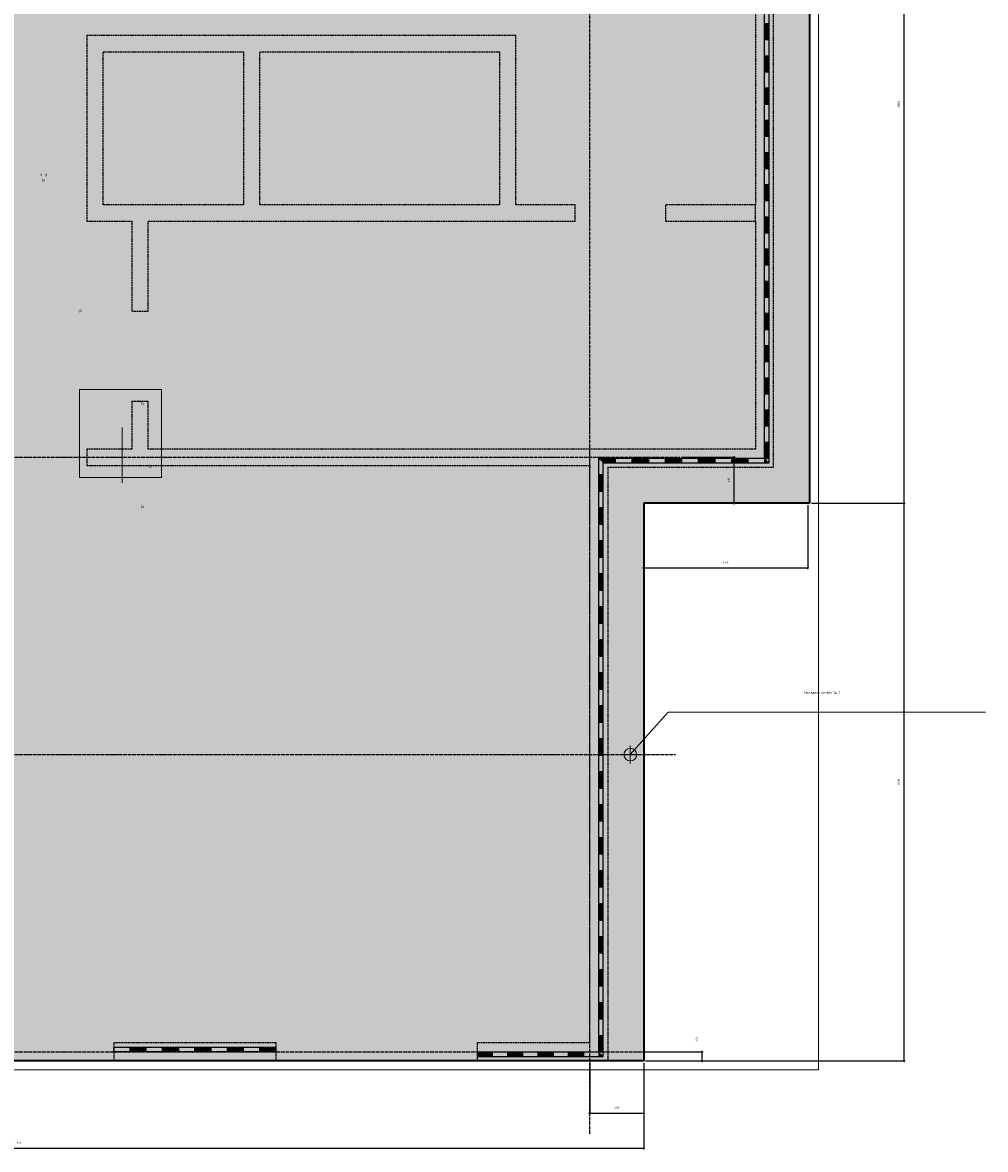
# Model space of a CAD drawing. Header units: millimetres. Extents: x -3170 to 89801, y -74170 to 82422.
# Tile 19 of 105: x 7607 to 18291, y 45657 to 58165. Entities that reach past the tile are written whole.
import ezdxf

# ---------------------------------------------------------------- set-up
doc = ezdxf.new("R2010")
doc.units = ezdxf.units.MM
doc.header["$PDMODE"] = 65
for name, pattern in [('______11', [50, 40, -5, 0, -5]), ('______2', [27, 20, -7]), ('______3', [50, 40, -10]), ('______5', [110, 80, -10, 10, -10])]:
    doc.linetypes.add(name, pattern=pattern)
for name, color, linetype, lineweight in [('Standard', 7, 'Continuous', 25), ('Балка_ общее', 7, '______3', 13), ('Закладная деталь_ общее', 7, 'Continuous', 25), ('Заливка', 7, 'Continuous', 13), ('Размерная линия_ общее', 7, 'Continuous', 13), ('Стена_ общее', 7, 'Continuous', 35)]:
    doc.layers.add(name, color=color, linetype=linetype, lineweight=lineweight)
doc.layers.add('Осевая линия_ общее', color=7, linetype='______5', lineweight=13, true_color=0xa0a0a0)
doc.styles.add('ARIAL', font='ARIAL.TTF')
doc.styles.add('ISOCPEUR', font='ISOCPEUR')
doc.styles.add('ITALICT', font='ITALICT_.TTF')
doc.dimstyles.new('DIMSTYLE_3', dxfattribs={"dimtxt": 22, "dimasz": 25, "dimexe": 0, "dimexo": 0, "dimgap": 11, "dimtad": 2, "dimdec": 0, "dimrnd": 5, "dimzin": 12, "dimdsep": 46, "dimtxsty": 'ISOCPEUR', "dimblk1": 'ALL_ML_STRICH', "dimblk2": 'ALL_ML_STRICH', "dimsah": 1, "dimcen": 0, "dimclrd": 7, "dimclre": 256, "dimclrt": 7, "dimadec": 0, "dimazin": 0, "dimtfac": 1, "dimtdec": 0, "dimtix": 1, "dimtmove": 2, "dimatfit": 3, "dimfxl": 0, "dimtzin": 0, "dimlwd": 0, "dimlwe": -3, "dimarcsym": 0})

# ---------------------------------------------------------------- blocks, each defined once
blk = doc.blocks.new('ALL_ML_STRICH')
at = {"color": 0, "linetype": 'ByBlock', "lineweight": -2}
for p, q in [((-1, 0), (0.5, 0)), ((-0.3, -0.3), (0.3, 0.3)), ((0, -0.5), (0, 0.5))]:
    blk.add_line(p, q, dxfattribs=at)
blk = doc.blocks.new('*D10')
at = {"layer": 'DEFPOINTS', "color": 7, "linetype": 'Continuous', "lineweight": 13, "transparency": 33554687}
for p in [(13900, 46640), (14500, 46620), (13900, 46060)]:
    blk.add_point(p, dxfattribs=at)
at = {"layer": 'Размерная линия_ общее', "color": 253, "linetype": 'Continuous', "lineweight": -2, "true_color": 0xa0a0a0, "transparency": 33554687}
for p, q in [((13900, 46620), (13900, 46060)), ((14500, 46600), (14500, 46060))]:
    blk.add_line(p, q, dxfattribs=at)
at = {"layer": 'Размерная линия_ общее', "color": 7, "linetype": 'Continuous', "lineweight": -2, "transparency": 33554687}
blk.add_line((13900, 46060), (14500, 46060), dxfattribs=at)
at = {"layer": 'Размерная линия_ общее', "color": 7, "linetype": 'Continuous', "lineweight": 13, "transparency": 33554687, "xscale": 25, "yscale": 25, "zscale": 25, "rotation": 180}
blk.add_blockref('ALL_ML_STRICH', (13900, 46060), dxfattribs=at)
at = {"layer": 'Размерная линия_ общее', "color": 7, "linetype": 'Continuous', "lineweight": 13, "transparency": 33554687, "xscale": 25, "yscale": 25, "zscale": 25}
blk.add_blockref('ALL_ML_STRICH', (14500, 46060), dxfattribs=at)
at = {"layer": 'Размерная линия_ общее', "color": 7, "linetype": 'Continuous', "lineweight": 13, "transparency": 33554687, "insert": (14201, 46121), "char_height": 22, "width": 66, "attachment_point": 5, "style": 'ISOCPEUR'}
blk.add_mtext('\\A1;{600}', dxfattribs=at)
blk = doc.blocks.new('*D11')
at = {"layer": 'DEFPOINTS', "color": 7, "linetype": 'Continuous', "lineweight": 13, "transparency": 33554687}
for p in [(600, 46640), (14500, 46640), (600, 45670)]:
    blk.add_point(p, dxfattribs=at)
at = {"layer": 'Размерная линия_ общее', "color": 253, "linetype": 'Continuous', "lineweight": -2, "true_color": 0xa0a0a0, "transparency": 33554687}
for p, q in [((600, 46620), (600, 45670)), ((14500, 46620), (14500, 45670))]:
    blk.add_line(p, q, dxfattribs=at)
at = {"layer": 'Размерная линия_ общее', "color": 7, "linetype": 'Continuous', "lineweight": -2, "transparency": 33554687}
blk.add_line((600, 45670), (14500, 45670), dxfattribs=at)
at = {"layer": 'Размерная линия_ общее', "color": 7, "linetype": 'Continuous', "lineweight": 13, "transparency": 33554687, "xscale": 25, "yscale": 25, "zscale": 25, "rotation": 180}
blk.add_blockref('ALL_ML_STRICH', (600, 45670), dxfattribs=at)
at = {"layer": 'Размерная линия_ общее', "color": 7, "linetype": 'Continuous', "lineweight": 13, "transparency": 33554687, "xscale": 25, "yscale": 25, "zscale": 25}
blk.add_blockref('ALL_ML_STRICH', (14500, 45670), dxfattribs=at)
at = {"layer": 'Размерная линия_ общее', "color": 7, "linetype": 'Continuous', "lineweight": 13, "transparency": 33554687, "insert": (7553, 45731), "char_height": 22, "width": 110, "attachment_point": 5, "style": 'ISOCPEUR'}
blk.add_mtext('\\A1;{13900}', dxfattribs=at)
blk = doc.blocks.new('*D17')
at = {"layer": 'DEFPOINTS', "color": 7, "linetype": 'Continuous', "lineweight": 13, "transparency": 33554687}
for p in [(14900, 53340), (15502, 52830), (16340, 52830)]:
    blk.add_point(p, dxfattribs=at)
at = {"layer": 'Размерная линия_ общее', "color": 253, "linetype": 'Continuous', "lineweight": -2, "true_color": 0xa0a0a0, "transparency": 33554687}
for p, q in [((14920, 53340), (15502, 53340)), ((16320, 52830), (15502, 52830))]:
    blk.add_line(p, q, dxfattribs=at)
at = {"layer": 'Размерная линия_ общее', "color": 7, "linetype": 'Continuous', "lineweight": -2, "transparency": 33554687}
blk.add_line((15502, 52830), (15502, 53340), dxfattribs=at)
at = {"layer": 'Размерная линия_ общее', "color": 7, "linetype": 'Continuous', "lineweight": 13, "transparency": 33554687, "xscale": 25, "yscale": 25, "zscale": 25}
for p, rotation in [((15502, 53340), 90), ((15502, 52830), 270)]:
    blk.add_blockref('ALL_ML_STRICH', p, dxfattribs=dict(at, rotation=rotation))
at = {"layer": 'Размерная линия_ общее', "color": 7, "linetype": 'Continuous', "lineweight": 13, "transparency": 33554687, "insert": (15441, 53088), "char_height": 22, "width": 66, "attachment_point": 5, "rotation": 90, "style": 'ISOCPEUR'}
blk.add_mtext('\\A1;{510}', dxfattribs=at)
blk = doc.blocks.new('*D19')
at = {"layer": 'DEFPOINTS', "color": 7, "linetype": 'Continuous', "lineweight": 13, "transparency": 33554687}
for p in [(16340, 52830), (14500, 46640), (17388, 46640)]:
    blk.add_point(p, dxfattribs=at)
at = {"layer": 'Размерная линия_ общее', "color": 253, "linetype": 'Continuous', "lineweight": -2, "true_color": 0xa0a0a0, "transparency": 33554687}
for p, q in [((16360, 52830), (17388, 52830)), ((14520, 46640), (17388, 46640))]:
    blk.add_line(p, q, dxfattribs=at)
at = {"layer": 'Размерная линия_ общее', "color": 7, "linetype": 'Continuous', "lineweight": -2, "transparency": 33554687}
blk.add_line((17388, 46640), (17388, 52830), dxfattribs=at)
at = {"layer": 'Размерная линия_ общее', "color": 7, "linetype": 'Continuous', "lineweight": 13, "transparency": 33554687, "xscale": 25, "yscale": 25, "zscale": 25}
for p, rotation in [((17388, 52830), 90), ((17388, 46640), 270)]:
    blk.add_blockref('ALL_ML_STRICH', p, dxfattribs=dict(at, rotation=rotation))
at = {"layer": 'Размерная линия_ общее', "color": 7, "linetype": 'Continuous', "lineweight": 13, "transparency": 33554687, "insert": (17327, 49738), "char_height": 22, "width": 88, "attachment_point": 5, "rotation": 90, "style": 'ISOCPEUR'}
blk.add_mtext('\\A1;{6190}', dxfattribs=at)
blk = doc.blocks.new('*D20')
at = {"layer": 'DEFPOINTS', "color": 7, "linetype": 'Continuous', "lineweight": 13, "transparency": 33554687}
for p in [(16340, 61690), (16340, 52830), (17388, 52830)]:
    blk.add_point(p, dxfattribs=at)
at = {"layer": 'Размерная линия_ общее', "color": 253, "linetype": 'Continuous', "lineweight": -2, "true_color": 0xa0a0a0, "transparency": 33554687}
for p, q in [((16360, 61690), (17388, 61690)), ((16360, 52830), (17388, 52830))]:
    blk.add_line(p, q, dxfattribs=at)
at = {"layer": 'Размерная линия_ общее', "color": 7, "linetype": 'Continuous', "lineweight": -2, "transparency": 33554687}
blk.add_line((17388, 52830), (17388, 61690), dxfattribs=at)
at = {"layer": 'Размерная линия_ общее', "color": 7, "linetype": 'Continuous', "lineweight": 13, "transparency": 33554687, "xscale": 25, "yscale": 25, "zscale": 25}
for p, rotation in [((17388, 61690), 90), ((17388, 52830), 270)]:
    blk.add_blockref('ALL_ML_STRICH', p, dxfattribs=dict(at, rotation=rotation))
at = {"layer": 'Размерная линия_ общее', "color": 7, "linetype": 'Continuous', "lineweight": 13, "transparency": 33554687, "insert": (17327, 57261), "char_height": 22, "width": 88, "attachment_point": 5, "rotation": 90, "style": 'ISOCPEUR'}
blk.add_mtext('\\A1;{8860}', dxfattribs=at)
blk = doc.blocks.new('*D23')
at = {"layer": 'DEFPOINTS', "color": 7, "linetype": 'Continuous', "lineweight": 13, "transparency": 33554687}
for p in [(14500, 52830), (16320, 52830), (14500, 52111)]:
    blk.add_point(p, dxfattribs=at)
at = {"layer": 'Размерная линия_ общее', "color": 253, "linetype": 'Continuous', "lineweight": -2, "true_color": 0xa0a0a0, "transparency": 33554687}
for p, q in [((14500, 52810), (14500, 52111)), ((16320, 52810), (16320, 52111))]:
    blk.add_line(p, q, dxfattribs=at)
at = {"layer": 'Размерная линия_ общее', "color": 7, "linetype": 'Continuous', "lineweight": -2, "transparency": 33554687}
blk.add_line((14500, 52111), (16320, 52111), dxfattribs=at)
at = {"layer": 'Размерная линия_ общее', "color": 7, "linetype": 'Continuous', "lineweight": 13, "transparency": 33554687, "xscale": 25, "yscale": 25, "zscale": 25, "rotation": 180}
blk.add_blockref('ALL_ML_STRICH', (14500, 52111), dxfattribs=at)
at = {"layer": 'Размерная линия_ общее', "color": 7, "linetype": 'Continuous', "lineweight": 13, "transparency": 33554687, "xscale": 25, "yscale": 25, "zscale": 25}
blk.add_blockref('ALL_ML_STRICH', (16320, 52111), dxfattribs=at)
at = {"layer": 'Размерная линия_ общее', "color": 7, "linetype": 'Continuous', "lineweight": 13, "transparency": 33554687, "insert": (15413, 52172), "char_height": 22, "width": 88, "attachment_point": 5, "style": 'ISOCPEUR'}
blk.add_mtext('\\A1;{1820}', dxfattribs=at)
blk = doc.blocks.new('*D24')
at = {"layer": 'DEFPOINTS', "color": 7, "linetype": 'Continuous', "lineweight": 13, "transparency": 33554687}
for p in [(14500, 46740), (14500, 46640), (15146, 46640)]:
    blk.add_point(p, dxfattribs=at)
at = {"layer": 'Размерная линия_ общее', "color": 253, "linetype": 'Continuous', "lineweight": -2, "true_color": 0xa0a0a0, "transparency": 33554687}
for p, q in [((14520, 46740), (15146, 46740)), ((14520, 46640), (15146, 46640))]:
    blk.add_line(p, q, dxfattribs=at)
at = {"layer": 'Размерная линия_ общее', "color": 7, "linetype": 'Continuous', "lineweight": -2, "transparency": 33554687}
blk.add_line((15146, 46640), (15146, 46740), dxfattribs=at)
at = {"layer": 'Размерная линия_ общее', "color": 7, "linetype": 'Continuous', "lineweight": 13, "transparency": 33554687, "xscale": 25, "yscale": 25, "zscale": 25}
for p, rotation in [((15146, 46740), 90), ((15146, 46640), 270)]:
    blk.add_blockref('ALL_ML_STRICH', p, dxfattribs=dict(at, rotation=rotation))
at = {"layer": 'Размерная линия_ общее', "color": 7, "linetype": 'Continuous', "lineweight": 13, "transparency": 33554687, "insert": (15086, 46877), "char_height": 22, "width": 66, "attachment_point": 5, "rotation": 90, "style": 'ISOCPEUR'}
blk.add_mtext('\\A1;{100}', dxfattribs=at)
blk = doc.blocks.new('СЛОЖНЫЙ_ОБЪЕКТ_7')
at = {"layer": 'Стена_ общее', "color": 253, "linetype": '______2', "lineweight": -3, "true_color": 0xa0a0a0, "transparency": 33554687}
for p, q in [((15740, 61090), (15740, 56140)), ((15940, 53230), (15940, 61090)), ((8320, 58020), (8320, 56140)), ((8500, 58020), (8320, 58020)), ((10060, 58020), (8500, 58020)), ((10240, 58020), (10060, 58020)), ((12900, 58020), (10240, 58020)), ((13080, 58020), (12900, 58020)), ((13080, 56140), (13080, 58020)), ((8500, 56140), (8500, 57840)), ((8500, 57840), (10060, 57840)), ((10060, 57840), (10060, 56140)), ((10240, 56140), (10240, 57840)), ((10240, 57840), (12900, 57840)), ((12900, 57840), (12900, 56140)), ((8320, 56140), (8320, 55960)), ((10060, 56140), (8500, 56140)), ((12900, 56140), (10240, 56140)), ((13740, 56140), (13080, 56140)), ((13740, 55960), (13740, 56140)), ((14740, 56140), (14740, 55960)), ((15740, 56140), (14740, 56140)), ((15740, 55960), (15740, 56140)), ((8320, 55960), (8820, 55960)), ((8820, 55960), (8820, 54960)), ((9000, 55960), (10060, 55960)), ((9000, 54960), (9000, 55960)), ((10060, 55960), (12900, 55960)), ((12900, 55960), (13080, 55960)), ((13080, 55960), (13740, 55960)), ((14740, 55960), (15740, 55960)), ((15740, 55960), (15740, 53430)), ((8820, 54960), (9000, 54960)), ((8820, 53960), (8820, 53430)), ((9000, 53960), (8820, 53960)), ((9000, 53430), (9000, 53960)), ((8320, 53430), (8320, 53250)), ((8820, 53430), (8320, 53430)), ((13900, 53430), (9000, 53430)), ((15740, 53430), (13900, 53430)), ((13900, 53250), (13900, 53430)), ((8320, 53250), (13900, 53250)), ((13900, 53250), (13900, 53230)), ((13900, 46840), (13900, 53230)), ((14100, 53230), (14100, 46640)), ((14100, 53230), (15740, 53230)), ((15740, 53230), (15940, 53230)), ((8620, 46840), (8620, 46640)), ((10420, 46840), (8620, 46840)), ((10420, 46640), (10420, 46840)), ((12650, 46840), (12650, 46640)), ((13900, 46840), (12650, 46840)), ((8620, 46640), (10420, 46640)), ((12650, 46640), (13900, 46640)), ((14100, 46640), (13900, 46640))]:
    blk.add_line(p, q, dxfattribs=at)
blk = doc.blocks.new('ЭЛЕМЕНТ_УЗОРА_2')
at = {"layer": 'Standard', "color": 7, "linetype": 'Continuous', "lineweight": 25, "transparency": 33554687}
for p, q in [((8980, 46790), (8620, 46790)), ((8620, 46790), (8620, 46790)), ((8620, 46740), (8620, 46790)), ((8620, 46740), (8620, 46790)), ((8620, 46780), (8620, 46780)), ((8800, 46740), (8800, 46790)), ((8980, 46780), (8800, 46780)), ((9340, 46790), (8980, 46790)), ((8980, 46740), (8980, 46790)), ((8980, 46740), (8980, 46790)), ((9160, 46740), (9160, 46790)), ((9340, 46780), (9160, 46780)), ((9700, 46790), (9340, 46790)), ((9340, 46740), (9340, 46790)), ((9340, 46740), (9340, 46790)), ((9520, 46740), (9520, 46790)), ((9700, 46780), (9520, 46780)), ((10060, 46790), (9700, 46790)), ((9700, 46740), (9700, 46790)), ((9700, 46740), (9700, 46790)), ((9880, 46740), (9880, 46790)), ((10060, 46780), (9880, 46780)), ((10420, 46790), (10060, 46790)), ((10060, 46740), (10060, 46790)), ((10060, 46740), (10060, 46790)), ((10240, 46740), (10240, 46790)), ((10420, 46780), (10240, 46780)), ((10420, 46740), (10420, 46790)), ((8620, 46770), (8620, 46770)), ((8620, 46760), (8620, 46760)), ((8620, 46750), (8620, 46750)), ((8980, 46740), (8620, 46740)), ((8620, 46740), (8620, 46740)), ((8980, 46770), (8800, 46770)), ((8980, 46760), (8800, 46760)), ((8980, 46750), (8800, 46750)), ((9340, 46740), (8980, 46740)), ((9340, 46770), (9160, 46770)), ((9340, 46760), (9160, 46760)), ((9340, 46750), (9160, 46750)), ((9700, 46740), (9340, 46740)), ((9700, 46770), (9520, 46770)), ((9700, 46760), (9520, 46760)), ((9700, 46750), (9520, 46750)), ((10060, 46740), (9700, 46740)), ((10060, 46770), (9880, 46770)), ((10060, 46760), (9880, 46760)), ((10060, 46750), (9880, 46750)), ((10420, 46740), (10060, 46740)), ((10420, 46770), (10240, 46770)), ((10420, 46760), (10240, 46760)), ((10420, 46750), (10240, 46750))]:
    blk.add_line(p, q, dxfattribs=at)
blk = doc.blocks.new('ЭЛЕМЕНТ_УЗОРА_4')
at = {"layer": 'Standard', "color": 7, "linetype": 'Continuous', "lineweight": 25, "transparency": 33554687}
for p, q in [((15840, 57975), (15840, 58332)), ((15890, 57975), (15890, 58332)), ((15840, 58153), (15890, 58153)), ((15850, 57975), (15850, 58153)), ((15860, 57975), (15860, 58153)), ((15870, 57975), (15870, 58153)), ((15880, 57975), (15880, 58153)), ((15840, 57617), (15840, 57975)), ((15840, 57975), (15890, 57975)), ((15840, 57975), (15890, 57975)), ((15890, 57617), (15890, 57975)), ((15840, 57796), (15890, 57796)), ((15850, 57617), (15850, 57796)), ((15860, 57617), (15860, 57796)), ((15870, 57617), (15870, 57796)), ((15880, 57617), (15880, 57796)), ((15840, 57260), (15840, 57617)), ((15840, 57617), (15890, 57617)), ((15840, 57617), (15890, 57617)), ((15890, 57260), (15890, 57617)), ((15840, 57439), (15890, 57439)), ((15850, 57260), (15850, 57439)), ((15860, 57260), (15860, 57439)), ((15870, 57260), (15870, 57439)), ((15880, 57260), (15880, 57439)), ((15840, 56903), (15840, 57260)), ((15840, 57260), (15890, 57260)), ((15840, 57260), (15890, 57260)), ((15890, 56903), (15890, 57260)), ((15840, 57081), (15890, 57081)), ((15850, 56903), (15850, 57081)), ((15860, 56903), (15860, 57081)), ((15870, 56903), (15870, 57081)), ((15880, 56903), (15880, 57081)), ((15840, 56545), (15840, 56903)), ((15840, 56903), (15890, 56903)), ((15840, 56903), (15890, 56903)), ((15890, 56545), (15890, 56903)), ((15840, 56724), (15890, 56724)), ((15850, 56545), (15850, 56724)), ((15860, 56545), (15860, 56724)), ((15870, 56545), (15870, 56724)), ((15880, 56545), (15880, 56724)), ((15840, 56188), (15840, 56545)), ((15840, 56545), (15890, 56545)), ((15840, 56545), (15890, 56545)), ((15890, 56188), (15890, 56545)), ((15840, 56367), (15890, 56367)), ((15850, 56188), (15850, 56367)), ((15860, 56188), (15860, 56367)), ((15870, 56188), (15870, 56367)), ((15880, 56188), (15880, 56367)), ((15840, 55831), (15840, 56188)), ((15840, 56188), (15890, 56188)), ((15840, 56188), (15890, 56188)), ((15890, 55831), (15890, 56188)), ((15840, 56010), (15890, 56010)), ((15850, 55831), (15850, 56010)), ((15860, 55831), (15860, 56010)), ((15870, 55831), (15870, 56010)), ((15880, 55831), (15880, 56010)), ((15840, 55474), (15840, 55831)), ((15840, 55831), (15890, 55831)), ((15840, 55831), (15890, 55831)), ((15890, 55474), (15890, 55831)), ((15840, 55652), (15890, 55652)), ((15850, 55474), (15850, 55652)), ((15860, 55474), (15860, 55652)), ((15870, 55474), (15870, 55652)), ((15880, 55474), (15880, 55652)), ((15840, 55116), (15840, 55474)), ((15840, 55474), (15890, 55474)), ((15840, 55474), (15890, 55474)), ((15890, 55116), (15890, 55474)), ((15840, 55295), (15890, 55295)), ((15850, 55116), (15850, 55295)), ((15860, 55116), (15860, 55295)), ((15870, 55116), (15870, 55295)), ((15880, 55116), (15880, 55295)), ((15840, 54759), (15840, 55116)), ((15840, 55116), (15890, 55116)), ((15840, 55116), (15890, 55116)), ((15890, 54759), (15890, 55116)), ((15840, 54938), (15890, 54938)), ((15850, 54759), (15850, 54938)), ((15860, 54759), (15860, 54938)), ((15870, 54759), (15870, 54938)), ((15880, 54759), (15880, 54938)), ((15840, 54402), (15840, 54759)), ((15840, 54759), (15890, 54759)), ((15840, 54759), (15890, 54759)), ((15890, 54402), (15890, 54759)), ((15840, 54580), (15890, 54580)), ((15850, 54402), (15850, 54580)), ((15860, 54402), (15860, 54580)), ((15870, 54402), (15870, 54580)), ((15880, 54402), (15880, 54580)), ((15840, 54045), (15840, 54402)), ((15840, 54402), (15890, 54402)), ((15840, 54402), (15890, 54402)), ((15890, 54045), (15890, 54402)), ((15840, 54223), (15890, 54223)), ((15850, 54045), (15850, 54223)), ((15860, 54045), (15860, 54223)), ((15870, 54045), (15870, 54223)), ((15880, 54045), (15880, 54223)), ((15840, 53687), (15840, 54045)), ((15840, 54045), (15890, 54045)), ((15840, 54045), (15890, 54045)), ((15890, 53687), (15890, 54045)), ((15840, 53866), (15890, 53866)), ((15850, 53687), (15850, 53866)), ((15860, 53687), (15860, 53866)), ((15870, 53687), (15870, 53866)), ((15880, 53687), (15880, 53866)), ((15840, 53330), (15840, 53687)), ((15840, 53687), (15890, 53687)), ((15840, 53687), (15890, 53687)), ((15890, 53330), (15890, 53687)), ((15840, 53509), (15890, 53509)), ((15850, 53330), (15850, 53509)), ((15860, 53330), (15860, 53509)), ((15870, 53330), (15870, 53509)), ((15880, 53330), (15880, 53509)), ((14000, 53330), (14000, 53330)), ((14000, 53330), (14368, 53330)), ((14000, 53330), (14000, 53330)), ((14000, 53330), (14000, 53330)), ((14010, 53320), (14184, 53320)), ((14020, 53310), (14184, 53310)), ((14030, 53300), (14184, 53300)), ((14040, 53290), (14184, 53290)), ((14184, 53330), (14184, 53280)), ((14368, 53330), (14736, 53330)), ((14368, 53330), (14368, 53280)), ((14368, 53330), (14368, 53280)), ((14368, 53320), (14552, 53320)), ((14368, 53310), (14552, 53310)), ((14368, 53300), (14552, 53300)), ((14368, 53290), (14552, 53290)), ((14552, 53330), (14552, 53280)), ((14736, 53330), (15104, 53330)), ((14736, 53330), (14736, 53280)), ((14736, 53330), (14736, 53280)), ((14736, 53320), (14920, 53320)), ((14736, 53310), (14920, 53310)), ((14736, 53300), (14920, 53300)), ((14736, 53290), (14920, 53290)), ((14920, 53330), (14920, 53280)), ((15104, 53330), (15472, 53330)), ((15104, 53330), (15104, 53280)), ((15104, 53330), (15104, 53280)), ((15104, 53320), (15288, 53320)), ((15104, 53310), (15288, 53310)), ((15104, 53300), (15288, 53300)), ((15104, 53290), (15288, 53290)), ((15288, 53330), (15288, 53280)), ((15472, 53330), (15840, 53330)), ((15472, 53330), (15472, 53280)), ((15472, 53330), (15472, 53280)), ((15472, 53320), (15656, 53320)), ((15472, 53310), (15656, 53310)), ((15472, 53300), (15656, 53300)), ((15472, 53290), (15656, 53290)), ((15656, 53330), (15656, 53280)), ((15840, 53330), (15840, 53330)), ((15840, 53330), (15840, 53280)), ((15840, 53330), (15840, 53280)), ((15840, 53330), (15840, 53330)), ((15840, 53330), (15890, 53330)), ((15840, 53330), (15890, 53330)), ((15840, 53320), (15850, 53320)), ((15840, 53310), (15860, 53310)), ((15840, 53300), (15870, 53300)), ((15840, 53290), (15880, 53290)), ((15890, 53280), (15890, 53330)), ((14050, 52964), (14050, 53280)), ((14050, 53280), (14368, 53280)), ((14368, 53280), (14736, 53280)), ((14736, 53280), (15104, 53280)), ((15104, 53280), (15472, 53280)), ((15472, 53280), (15840, 53280)), ((15840, 53280), (15890, 53280)), ((14000, 53147), (14050, 53147)), ((14010, 52964), (14010, 53147)), ((14020, 52964), (14020, 53147)), ((14030, 52964), (14030, 53147)), ((14040, 52964), (14040, 53147)), ((14000, 52598), (14000, 52964)), ((14000, 52964), (14050, 52964)), ((14000, 52964), (14050, 52964)), ((14050, 52598), (14050, 52964)), ((14000, 52781), (14050, 52781)), ((14010, 52598), (14010, 52781)), ((14020, 52598), (14020, 52781)), ((14030, 52598), (14030, 52781)), ((14040, 52598), (14040, 52781)), ((14000, 52232), (14000, 52598)), ((14000, 52598), (14050, 52598)), ((14000, 52598), (14050, 52598)), ((14050, 52232), (14050, 52598)), ((14000, 52415), (14050, 52415)), ((14010, 52232), (14010, 52415)), ((14020, 52232), (14020, 52415)), ((14030, 52232), (14030, 52415)), ((14040, 52232), (14040, 52415)), ((14000, 51866), (14000, 52232)), ((14000, 52232), (14050, 52232)), ((14000, 52232), (14050, 52232)), ((14050, 51866), (14050, 52232)), ((14000, 52049), (14050, 52049)), ((14010, 51866), (14010, 52049)), ((14020, 51866), (14020, 52049)), ((14030, 51866), (14030, 52049)), ((14040, 51866), (14040, 52049)), ((14000, 51499), (14000, 51866)), ((14000, 51866), (14050, 51866)), ((14000, 51866), (14050, 51866)), ((14050, 51499), (14050, 51866)), ((14000, 51682), (14050, 51682)), ((14010, 51499), (14010, 51682)), ((14020, 51499), (14020, 51682)), ((14030, 51499), (14030, 51682)), ((14040, 51499), (14040, 51682)), ((14000, 51133), (14000, 51499)), ((14000, 51499), (14050, 51499)), ((14000, 51499), (14050, 51499)), ((14050, 51133), (14050, 51499)), ((14000, 51316), (14050, 51316)), ((14010, 51133), (14010, 51316)), ((14020, 51133), (14020, 51316)), ((14030, 51133), (14030, 51316)), ((14040, 51133), (14040, 51316)), ((14000, 50767), (14000, 51133)), ((14000, 51133), (14050, 51133)), ((14000, 51133), (14050, 51133)), ((14050, 50767), (14050, 51133)), ((14000, 50950), (14050, 50950)), ((14010, 50767), (14010, 50950)), ((14020, 50767), (14020, 50950)), ((14030, 50767), (14030, 50950)), ((14040, 50767), (14040, 50950)), ((14000, 50401), (14000, 50767)), ((14000, 50767), (14050, 50767)), ((14000, 50767), (14050, 50767)), ((14050, 50401), (14050, 50767)), ((14000, 50584), (14050, 50584)), ((14010, 50401), (14010, 50584)), ((14020, 50401), (14020, 50584)), ((14030, 50401), (14030, 50584)), ((14040, 50401), (14040, 50584)), ((14000, 50035), (14000, 50401)), ((14000, 50401), (14050, 50401)), ((14000, 50401), (14050, 50401)), ((14050, 50035), (14050, 50401)), ((14000, 50218), (14050, 50218)), ((14010, 50035), (14010, 50218)), ((14020, 50035), (14020, 50218)), ((14030, 50035), (14030, 50218)), ((14040, 50035), (14040, 50218)), ((14000, 49669), (14000, 50035)), ((14000, 50035), (14050, 50035)), ((14000, 50035), (14050, 50035)), ((14050, 49669), (14050, 50035)), ((14000, 49852), (14050, 49852)), ((14010, 49669), (14010, 49852)), ((14020, 49669), (14020, 49852)), ((14030, 49669), (14030, 49852)), ((14040, 49669), (14040, 49852)), ((14000, 49303), (14000, 49669)), ((14000, 49669), (14050, 49669)), ((14000, 49669), (14050, 49669)), ((14050, 49303), (14050, 49669)), ((14000, 49486), (14050, 49486)), ((14010, 49303), (14010, 49486)), ((14020, 49303), (14020, 49486)), ((14030, 49303), (14030, 49486)), ((14040, 49303), (14040, 49486)), ((14000, 48937), (14000, 49303)), ((14000, 49303), (14050, 49303)), ((14000, 49303), (14050, 49303)), ((14050, 48937), (14050, 49303)), ((14000, 49120), (14050, 49120)), ((14010, 48937), (14010, 49120)), ((14020, 48937), (14020, 49120)), ((14030, 48937), (14030, 49120)), ((14040, 48937), (14040, 49120)), ((14000, 48571), (14000, 48937)), ((14000, 48937), (14050, 48937)), ((14000, 48937), (14050, 48937)), ((14050, 48571), (14050, 48937)), ((14000, 48754), (14050, 48754)), ((14010, 48571), (14010, 48754)), ((14020, 48571), (14020, 48754)), ((14030, 48571), (14030, 48754)), ((14040, 48571), (14040, 48754)), ((14000, 48204), (14000, 48571)), ((14000, 48571), (14050, 48571)), ((14000, 48571), (14050, 48571)), ((14050, 48204), (14050, 48571)), ((14000, 48388), (14050, 48388)), ((14010, 48204), (14010, 48388)), ((14020, 48204), (14020, 48388)), ((14030, 48204), (14030, 48388)), ((14040, 48204), (14040, 48388)), ((14000, 47838), (14000, 48204)), ((14000, 48204), (14050, 48204)), ((14000, 48204), (14050, 48204)), ((14050, 47838), (14050, 48204)), ((14000, 48021), (14050, 48021)), ((14010, 47838), (14010, 48021)), ((14020, 47838), (14020, 48021)), ((14030, 47838), (14030, 48021)), ((14040, 47838), (14040, 48021)), ((14000, 47472), (14000, 47838)), ((14000, 47838), (14050, 47838)), ((14000, 47838), (14050, 47838)), ((14050, 47472), (14050, 47838)), ((14000, 47655), (14050, 47655)), ((14010, 47472), (14010, 47655)), ((14020, 47472), (14020, 47655)), ((14030, 47472), (14030, 47655)), ((14040, 47472), (14040, 47655)), ((14000, 47106), (14000, 47472)), ((14000, 47472), (14050, 47472)), ((14000, 47472), (14050, 47472)), ((14050, 47106), (14050, 47472)), ((14000, 47289), (14050, 47289)), ((14010, 47106), (14010, 47289)), ((14020, 47106), (14020, 47289)), ((14030, 47106), (14030, 47289)), ((14040, 47106), (14040, 47289)), ((14000, 46740), (14000, 47106)), ((14000, 47106), (14050, 47106)), ((14000, 47106), (14050, 47106)), ((14050, 46740), (14050, 47106)), ((14000, 46923), (14050, 46923)), ((14010, 46740), (14010, 46923)), ((14020, 46740), (14020, 46923)), ((14030, 46740), (14030, 46923)), ((14040, 46740), (14040, 46923)), ((12650, 46740), (12987, 46740)), ((12650, 46740), (12650, 46690)), ((12650, 46730), (12819, 46730)), ((12650, 46720), (12819, 46720)), ((12650, 46710), (12819, 46710)), ((12650, 46700), (12819, 46700)), ((12650, 46690), (12987, 46690)), ((12819, 46740), (12819, 46690)), ((12987, 46740), (13325, 46740)), ((12987, 46740), (12987, 46690)), ((12987, 46740), (12987, 46690)), ((12987, 46730), (13156, 46730)), ((12987, 46720), (13156, 46720)), ((12987, 46710), (13156, 46710)), ((12987, 46700), (13156, 46700)), ((12987, 46690), (13325, 46690)), ((13156, 46740), (13156, 46690)), ((13325, 46740), (13662, 46740)), ((13325, 46740), (13325, 46690)), ((13325, 46740), (13325, 46690)), ((13325, 46730), (13494, 46730)), ((13325, 46720), (13494, 46720)), ((13325, 46710), (13494, 46710)), ((13325, 46700), (13494, 46700)), ((13325, 46690), (13662, 46690)), ((13494, 46740), (13494, 46690)), ((13662, 46740), (13662, 46690)), ((13662, 46740), (13662, 46690)), ((13662, 46730), (13831, 46730)), ((13662, 46720), (13831, 46720)), ((13662, 46710), (13831, 46710)), ((13662, 46700), (13831, 46700)), ((13662, 46690), (14000, 46690)), ((13831, 46740), (13831, 46690)), ((14000, 46740), (14000, 46740)), ((14000, 46740), (14050, 46740)), ((14000, 46740), (14050, 46740)), ((14000, 46730), (14010, 46730)), ((14000, 46720), (14020, 46720)), ((14000, 46710), (14030, 46710)), ((14000, 46700), (14040, 46700)), ((14000, 46690), (14050, 46690)), ((14050, 46690), (14050, 46740))]:
    blk.add_line(p, q, dxfattribs=at)
for points in [[(14000, 52964), (14000, 53330), (14000, 53330)], [(13662, 46740), (14000, 46740), (14000, 46740)], [(14000, 46740), (14000, 46740), (14000, 46690)], [(14000, 46740), (14000, 46740), (14000, 46690)]]:
    blk.add_lwpolyline(points, dxfattribs=at)
blk = doc.blocks.new('СЛОЖНЫЙ_ОБЪЕКТ_9')
at = {"layer": 'Осевая линия_ общее', "color": 253, "linetype": '______11', "lineweight": -3, "true_color": 0xa0a0a0, "transparency": 33554687}
for p, q in [((13900, 45830), (13900, 70740)), ((-3000, 53340), (14900, 53340)), ((-3000, 50040), (14850, 50040)), ((-3000, 46740), (14900, 46740))]:
    blk.add_line(p, q, dxfattribs=at)

msp = doc.modelspace()

# ---------------------------------------------------------------- hatches: boundary and pattern name
at = {"layer": 'Заливка', "linetype": 'Continuous', "lineweight": 13, "transparency": 33554687}
h = msp.add_hatch(color=9, dxfattribs=at)
h.paths.add_polyline_path([(14500, 68280), (600, 68280), (600, 64980), (-650, 64980), (-650, 60060), (600, 60060), (600, 54460), (-650, 54460), (-650, 49540), (600, 49540), (600, 46640), (14500, 46640), (14500, 52830), (16340, 52830), (16340, 61690), (14500, 61690)])
h.paths.add_polyline_path([(5880, 57065), (6480, 57065), (6480, 56465), (5880, 56465)], flags=16)

# ---------------------------------------------------------------- linework, layer by layer
at = {"layer": 'Standard', "color": 52, "linetype": 'Continuous', "lineweight": 13, "transparency": 33554687}
msp.add_line((8713.3, 53054.8), (8713.3, 53672.1), dxfattribs=at)
at = {"layer": 'Standard', "color": 7, "linetype": 'Continuous', "lineweight": 18, "transparency": 33554687}
msp.add_lwpolyline([(-750, 46540), (16440, 46540), (16440, 68380), (-750, 68380), (-750, 46540)], dxfattribs=at)
at = {"layer": 'Standard', "color": 7, "linetype": 'Continuous', "lineweight": 13, "transparency": 33554687}
msp.add_lwpolyline([(9147.8, 53114.6), (9147.8, 54090.4), (8238.4, 54090.4), (8238.4, 53114.6), (9147.8, 53114.6)], close=True, dxfattribs=at)
msp.add_lwpolyline([(14350, 50040), (14770.8, 50510.8), (18290.8, 50510.8)], dxfattribs=at)
at = {"layer": 'Закладная деталь_ общее', "color": 7, "linetype": 'Continuous', "lineweight": 13, "transparency": 33554687}
for p, q in [((14450, 50040), (14250, 50040)), ((14350, 49940), (14350, 50140))]:
    msp.add_line(p, q, dxfattribs=at)
msp.add_circle((14350, 50040), 70, dxfattribs=at)
at = {"layer": 'Размерная линия_ общее', "color": 7, "linetype": 'Continuous', "lineweight": 35, "transparency": 33554687}
for p, q in [((16340, 61690), (16340, 52830)), ((14500, 52830), (14500, 46640)), ((16340, 52830), (14500, 52830)), ((14500, 46640), (600, 46640))]:
    msp.add_line(p, q, dxfattribs=at)

# ---------------------------------------------------------------- block references
at = {"layer": 'Standard', "color": 7, "linetype": 'Continuous', "lineweight": 25, "transparency": 33554687}
for name in ['ЭЛЕМЕНТ_УЗОРА_4', 'ЭЛЕМЕНТ_УЗОРА_2']:
    msp.add_blockref(name, (0, 0), dxfattribs=at)
at = {"layer": 'Балка_ общее', "color": 7, "linetype": 'Continuous', "lineweight": 13, "transparency": 33554687}
msp.add_blockref('СЛОЖНЫЙ_ОБЪЕКТ_9', (0, 0), dxfattribs=at)
at = {"layer": 'Стена_ общее', "color": 253, "linetype": '______2', "lineweight": -3, "true_color": 0xa0a0a0, "transparency": 33554687}
msp.add_blockref('СЛОЖНЫЙ_ОБЪЕКТ_7', (0, 0), dxfattribs=at)

# ---------------------------------------------------------------- texts
at = {"layer": 'Standard', "color": 7, "linetype": 'Continuous', "lineweight": 13, "transparency": 33554687}
for s, insert, char_height, width, attachment_point, style in [('\\W0.99;6', (7806.2, 56488.4), 25, 31.962, 1, 'ARIAL'), ('\\A1;{\\fItalicT|i0|b0;\\H30.000000;\\W1.000000;\\C7;16}\\P', (7815.4, 56428.8), 30, 74.245, 1, 'ITALICT'), ('\\A1;{\\fItalicT|i0|b0;\\H30.000000;\\W1.000000;\\C7;6}\\P', (7856.2, 56488.4), 30, 45.853, 1, 'ITALICT'), ('\\A1;{\\fItalicT|i0|b0;\\H30.000000;\\W1.000000;\\C7;14}\\P', (8913.3, 53922.1), 30, 74.245, 7, 'ITALICT'), ('\\A1;{\\fItalicT|i0|b0;\\H30.000000;\\W1.000000;\\C7;14}\\P', (8913.3, 52804.8), 30, 74.245, 1, 'ITALICT'), ('\\A1;{\\fISOCPEUR|i0|b0;\\H25.000000;\\W0.909091;\\C7;Закладная деталь Зд-1}\\P', (16475.4, 50727.5), 25, 351.978, 5, 'ISOCPEUR')]:
    msp.add_mtext(s, dxfattribs=dict(at, insert=insert, char_height=char_height, width=width, attachment_point=attachment_point, style=style))
at = {"layer": 'Standard', "color": 7, "linetype": 'Continuous', "lineweight": 13, "transparency": 33554687, "char_height": 30, "width": 74.245, "attachment_point": 5, "style": 'ITALICT'}
for s, insert, rotation in [('\\A1;{\\fItalicT|i0|b0;\\H30.000000;\\W1.000000;\\C7;10}\\P', (8242.8, 54957.5), 45), ('\\A1;{\\fItalicT|i0|b0;\\H30.000000;\\W1.000000;\\C7;12}\\P', (9020.5, 53241.9), 315)]:
    msp.add_mtext(s, dxfattribs=dict(at, insert=insert, rotation=rotation))

# ---------------------------------------------------------------- dimensions: what is measured, and where the dimension line sits
at = {"layer": 'Размерная линия_ общее', "color": 7, "linetype": 'Continuous', "lineweight": 13, "transparency": 33554687}
for base, p1, p2, picture, middle in [((17387.8, 61690), (16360, 52830), (16360, 61690), '*D20', (17326.8, 57261.1)), ((15502.2, 53340), (16320, 52830), (14920, 53340), '*D17', (15441.2, 53088.3)), ((17387.8, 52830), (14520, 46640), (16360, 52830), '*D19', (17326.8, 49738.3)), ((15146, 46740), (14520, 46640), (14520, 46740), '*D24', (15086.4, 46877.1))]:
    dim = msp.add_linear_dim(base=base, p1=p1, p2=p2, angle=90, dimstyle='DIMSTYLE_3', override={"dimpost": '<>', "dimclrd": 7, "dimclre": 253, "dimclrt": 7, "dimlwd": 0, "dimlwe": 65533}, dxfattribs=at)
    dim.commit()
    dim.dimension.update_dxf_attribs({"geometry": picture, "text_midpoint": middle, "dimtype": 160})
for base, p1, p2, picture, middle in [((16320, 52110.7), (14500, 52810), (16320, 52810), '*D23', (15413.3, 52171.7)), ((14500, 45670), (600, 46620), (14500, 46620), '*D11', (7553.3, 45731)), ((14500, 46060), (13900, 46620), (14500, 46600), '*D10', (14201.1, 46121))]:
    dim = msp.add_linear_dim(base=base, p1=p1, p2=p2, dimstyle='DIMSTYLE_3', override={"dimpost": '<>', "dimclrd": 7, "dimclre": 253, "dimclrt": 7, "dimlwd": 0, "dimlwe": 65533}, dxfattribs=at)
    dim.commit()
    dim.dimension.update_dxf_attribs({"geometry": picture, "text_midpoint": middle, "dimtype": 160})

doc.saveas('drawing.dxf')
